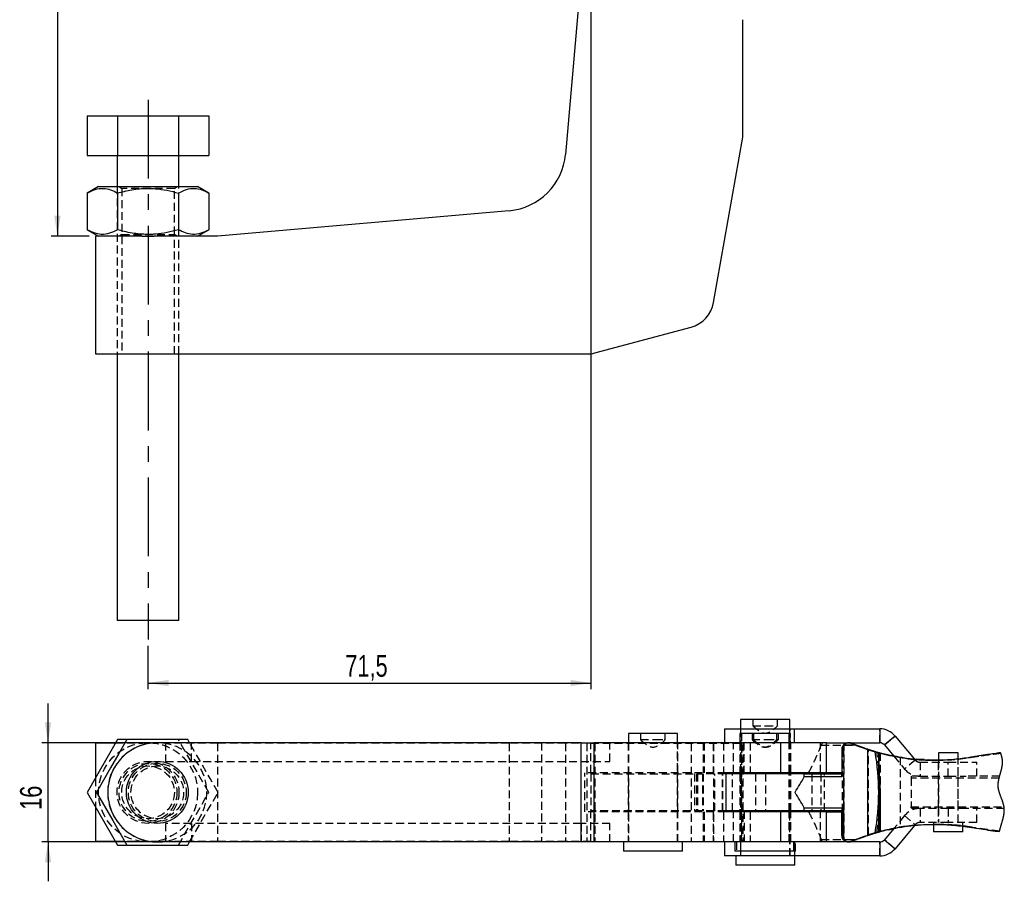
# Model space of a CAD drawing. Extents: x 35 to 398, y 5 to 289.
# Tile 1 of 3: x 35 to 194, y 5 to 144. Entities that reach past the tile are written whole.
import ezdxf

# ---------------------------------------------------------------- set-up
doc = ezdxf.new("R2010")
doc.units = 0
doc.linetypes.add('CENTERX2', pattern=[20.32, 12.7, -2.54, 2.54, -2.54])
doc.linetypes.add('HIDDEN', pattern=[1.905, 1.27, -0.635])
doc.layers.get('0').update_dxf_attribs({"linetype": 'CONTINUOUS'})
doc.styles.add('SLDTEXTSTYLE0', font='TXT', dxfattribs={"width": 0.75})
doc.dimstyles.new('SLDDIMSTYLE0', dxfattribs={"dimtxt": 3.5, "dimasz": 3.302, "dimexe": 0, "dimexo": 0.0625, "dimgap": 0.875, "dimtad": 1, "dimdec": 3, "dimrnd": 1e-09, "dimzin": 12, "dimtxsty": 'SLDTEXTSTYLE0', "dimsah": 1, "dimcen": 0.09, "dimazin": 3, "dimtfac": 1, "dimtdec": 3, "dimtofl": 0, "dimtmove": 0, "dimatfit": 3, "dimtolj": 1, "dimtzin": 12})
doc.dimstyles.new('SLDDIMSTYLE3', dxfattribs={"dimtxt": 3.5, "dimasz": 3.302, "dimexe": 0, "dimexo": 0.0625, "dimgap": 0.875, "dimtad": 1, "dimdec": 3, "dimrnd": 1e-09, "dimzin": 12, "dimtxsty": 'SLDTEXTSTYLE0', "dimsah": 1, "dimcen": 0.09, "dimazin": 3, "dimtfac": 1, "dimtdec": 3, "dimtmove": 0, "dimatfit": 3, "dimtolj": 1, "dimtzin": 12})

# ---------------------------------------------------------------- blocks, each defined once
blk = doc.blocks.new('_D')
at = {"color": 179, "linetype": 'CONTINUOUS'}
for p, q in [((48.36, 212.3), (40.24, 212.3)), ((41.24, 212.3), (41.24, 109.3)), ((46.36, 109.3), (40.24, 109.3))]:
    blk.add_line(p, q, dxfattribs=at)
for points in [[(41.24, 212.3), (40.73, 209), (41.75, 209)], [(41.24, 109.3), (41.75, 112.6), (40.73, 112.6)]]:
    blk.add_solid(points, dxfattribs=at)
at = {"color": 179, "linetype": 'CONTINUOUS', "insert": (36.73, 157.98, 0.1), "char_height": 3.5, "attachment_point": 1, "rotation": 90, "style": 'SLDTEXTSTYLE0'}
blk.add_mtext('103', dxfattribs=at)
blk = doc.blocks.new('_D_2')
at = {"color": 179, "linetype": 'CONTINUOUS'}
for p, q in [((127.36, 168.56), (127.36, 36.22)), ((55.86, 43.22), (55.86, 36.22)), ((55.86, 37.22), (127.36, 37.22))]:
    blk.add_line(p, q, dxfattribs=at)
for points in [[(55.86, 37.22), (59.17, 36.72), (59.17, 37.73)], [(127.36, 37.22), (124.06, 37.73), (124.06, 36.72)]]:
    blk.add_solid(points, dxfattribs=at)
at = {"color": 179, "linetype": 'CONTINUOUS', "insert": (87.71, 41.74, 0.1), "char_height": 3.5, "attachment_point": 1, "style": 'SLDTEXTSTYLE0'}
blk.add_mtext('71,5', dxfattribs=at)
blk = doc.blocks.new('_D_4')
at = {"color": 179, "linetype": 'CONTINUOUS'}
for p, q in [((39.72, 27.59), (39.72, 33.94)), ((56.36, 27.59), (38.72, 27.59)), ((39.72, 11.59), (39.72, 27.59)), ((56.36, 11.59), (38.72, 11.59)), ((39.72, 11.59), (39.72, 5.24))]:
    blk.add_line(p, q, dxfattribs=at)
for points in [[(39.72, 27.59), (40.23, 30.89), (39.22, 30.89)], [(39.72, 11.59), (39.22, 8.28), (40.23, 8.28)]]:
    blk.add_solid(points, dxfattribs=at)
at = {"color": 179, "linetype": 'CONTINUOUS', "insert": (35.21, 16.76, 3.6), "char_height": 3.5, "attachment_point": 1, "rotation": 90, "style": 'SLDTEXTSTYLE0'}
blk.add_mtext('16', dxfattribs=at)

msp = doc.modelspace()

# ---------------------------------------------------------------- linework, layer by layer
at = {"color": 7, "linetype": 'CONTINUOUS'}
for p, q in [((127.3634, 169.5629), (123.2468, 122.5098)), ((151.8634, 125.3028), (151.8634, 144.2299)), ((46.0485, 128.7028), (46.0485, 122.3028)), ((46.0485, 128.7028), (50.956, 128.7028)), ((50.956, 128.7028), (50.956, 122.3028)), ((50.956, 128.7028), (60.7709, 128.7028)), ((60.7709, 128.7028), (60.7709, 122.3028)), ((60.7709, 128.7028), (65.6784, 128.7028)), ((65.6784, 128.7028), (65.6784, 122.3028)), ((147.154, 98.5945), (151.8634, 125.3028)), ((46.0485, 122.3028), (50.956, 122.3028)), ((50.8634, 122.3028), (50.8634, 117.3028)), ((50.956, 122.3028), (60.7709, 122.3028)), ((60.7709, 122.3028), (65.6784, 122.3028)), ((60.8634, 117.3028), (60.8634, 122.3028)), ((47.8634, 117.3028), (46.0485, 116.255)), ((46.0485, 116.255), (46.0485, 110.3507)), ((47.8634, 117.3028), (63.8634, 117.3028)), ((50.956, 116.255), (50.956, 110.3507)), ((60.7709, 116.255), (60.7709, 110.3507)), ((65.6784, 116.255), (63.8634, 117.3028)), ((65.6784, 116.255), (65.6784, 110.3507)), ((114.1564, 113.4194), (67.1033, 109.3028)), ((46.0485, 110.3507), (47.8634, 109.3028)), ((63.8634, 109.3028), (65.6784, 110.3507)), ((54.8654, 109.3028), (47.3634, 109.3028)), ((47.3634, 109.3028), (47.3634, 90.3028)), ((54.8654, 109.3028), (56.8615, 109.3028)), ((67.1033, 109.3028), (56.8615, 109.3028)), ((127.9993, 90.4732), (143.5241, 94.6331)), ((47.3634, 90.3028), (126.7052, 90.3028)), ((50.8634, 90.3028), (50.8634, 47.3028)), ((60.8634, 47.3028), (60.8634, 90.3028)), ((60.8634, 47.3028), (50.8634, 47.3028)), ((151.5208, 31.3357), (151.5208, 29.8357)), ((159.4583, 31.3357), (151.5208, 31.3357)), ((159.4583, 29.8357), (159.4583, 31.3357)), ((133.3947, 29.0857), (133.3947, 27.5857)), ((141.3322, 29.0857), (133.3947, 29.0857)), ((141.3322, 27.5857), (141.3322, 29.0857)), ((148.8896, 29.8357), (148.8896, 27.5857)), ((148.8896, 29.8357), (160.2224, 29.8357)), ((151.3947, 29.0857), (151.3947, 27.5857)), ((159.3322, 29.0857), (151.3947, 29.0857)), ((159.3322, 27.5857), (159.3322, 29.0857)), ((160.2224, 27.5857), (160.2224, 29.8357)), ((160.2224, 29.8357), (173.9624, 29.8357)), ((173.9624, 29.8357), (173.9624, 27.5857)), ((176.452, 28.6747), (174.7284, 27.2285)), ((176.452, 28.6747), (179.5739, 24.9542)), ((50.9559, 28.0857), (46.0485, 19.5857)), ((47.3634, 27.5232), (47.3634, 21.8632)), ((50.6312, 27.5232), (47.3634, 27.5232)), ((52.3504, 28.0857), (50.9559, 28.0857)), ((62.2709, 28.0857), (52.4559, 28.0857)), ((125.7703, 27.5857), (57.3634, 27.5857)), ((62.5596, 27.5857), (62.2709, 28.0857)), ((125.7703, 11.5857), (125.7703, 27.5857)), ((125.7703, 27.5857), (127.8409, 27.5857)), ((127.8409, 27.5857), (127.8409, 11.5857)), ((157.9516, 27.5857), (127.8409, 27.5857)), ((157.9516, 27.5857), (157.9516, 22.7357)), ((165.3634, 27.5857), (157.9516, 27.5857)), ((165.3634, 22.7357), (165.3634, 27.5857)), ((165.3634, 27.5857), (168.7941, 27.5857)), ((170.0325, 27.1857), (168.0494, 27.1857)), ((168.9634, 27.5857), (168.8537, 27.5857)), ((168.9634, 27.5857), (173.9624, 27.5857)), ((169.2435, 27.507), (169.3765, 27.507)), ((170.0325, 27.1857), (169.2435, 27.507)), ((169.5129, 27.507), (170.2993, 27.1857)), ((173.2332, 26.1029), (170.0325, 27.1857)), ((174.7284, 27.2285), (176.2373, 25.4303)), ((172.1778, 26.4599), (172.1044, 26.4599)), ((172.1044, 26.4599), (173.8532, 25.9437)), ((173.8092, 25.9437), (173.2332, 26.1029)), ((173.8532, 25.9437), (173.8092, 25.9437)), ((173.8372, 25.989), (174.0048, 25.9437)), ((173.8395, 26.0044), (174.0578, 25.9437)), ((173.8532, 25.9437), (173.8532, 13.2276)), ((183.4388, 25.9357), (183.4388, 24.7735)), ((186.6138, 25.9357), (183.4388, 25.9357)), ((186.6138, 24.976), (186.6138, 25.9357)), ((157.9516, 22.7357), (149.1289, 22.7357)), ((149.1289, 22.7357), (149.1289, 16.4357)), ((161.7912, 22.5857), (149.1289, 22.5857)), ((151.3947, 22.7357), (151.3947, 22.5857)), ((165.3634, 22.7357), (157.9516, 22.7357)), ((159.3322, 22.5857), (159.3322, 22.7357)), ((159.4583, 22.5857), (159.4583, 22.7357)), ((159.5844, 22.5857), (159.5844, 22.7357)), ((161.7912, 22.0857), (161.7912, 22.5857)), ((161.7912, 22.5857), (167.8394, 22.5857)), ((167.84, 22.7357), (165.3634, 22.7357)), ((167.8399, 22.5857), (167.8394, 22.0857)), ((167.8394, 22.0857), (167.8394, 22.5857)), ((167.8394, 22.5857), (167.8399, 22.5857)), ((167.8394, 22.0857), (161.7912, 22.0857)), ((46.0485, 19.5857), (50.9559, 11.0857)), ((47.3634, 17.3081), (47.3634, 11.6482)), ((161.7912, 16.5857), (149.1289, 16.5857)), ((157.9516, 16.4357), (149.1289, 16.4357)), ((151.3947, 16.5857), (151.3947, 16.4357)), ((157.9516, 16.4357), (157.9516, 11.5857)), ((165.3634, 16.4357), (157.9516, 16.4357)), ((159.3322, 16.4357), (159.3322, 16.5857)), ((159.4583, 16.4357), (159.4583, 16.5857)), ((159.5844, 16.4357), (159.5844, 16.5857)), ((161.7912, 16.5857), (161.7912, 17.0857)), ((161.7912, 17.0857), (167.8394, 17.0857)), ((167.8394, 16.5857), (161.7912, 16.5857)), ((165.3634, 11.5857), (165.3634, 16.4357)), ((165.3634, 16.4357), (167.84, 16.4357)), ((167.8394, 17.0857), (167.8399, 16.5857)), ((167.8394, 17.0857), (167.8394, 16.5857)), ((167.8399, 16.5857), (167.8394, 16.5857)), ((182.6513, 14.3673), (182.6513, 13.2357)), ((170.0325, 11.9857), (173.2332, 13.0684)), ((173.8532, 13.2276), (172.1044, 12.7115)), ((173.2332, 13.0684), (173.8092, 13.2276)), ((173.8092, 13.2276), (173.8532, 13.2276)), ((173.8388, 13.1828), (174.0048, 13.2276)), ((174.0578, 13.2276), (173.8395, 13.167)), ((176.266, 13.7753), (174.7284, 11.9429)), ((179.5876, 14.2335), (176.452, 10.4966)), ((187.4013, 13.2357), (182.6513, 13.2357)), ((187.4013, 13.2357), (187.4013, 14.1047)), ((188.0065, 14.0416), (188.84, 13.9376)), ((50.6312, 11.6482), (47.3634, 11.6482)), ((125.7703, 11.5857), (57.3634, 11.5857)), ((62.2709, 11.0857), (62.5596, 11.5857)), ((127.8409, 11.5857), (125.7703, 11.5857)), ((157.9516, 11.5857), (127.8409, 11.5857)), ((132.6009, 11.5857), (132.6009, 10.0857)), ((142.1259, 10.0857), (142.1259, 11.5857)), ((148.8896, 11.5857), (148.8896, 9.3357)), ((150.6009, 11.5857), (150.6009, 10.0857)), ((165.3634, 11.5857), (157.9516, 11.5857)), ((160.1259, 10.0857), (160.1259, 11.5857)), ((160.2224, 11.5857), (160.2224, 9.3357)), ((168.8538, 11.5857), (165.3634, 11.5857)), ((168.0494, 11.9857), (170.0325, 11.9857)), ((168.8538, 11.5857), (168.9634, 11.5857)), ((173.9624, 11.5857), (168.9634, 11.5857)), ((169.2435, 11.6644), (170.0325, 11.9857)), ((169.3765, 11.6644), (169.2435, 11.6644)), ((170.2993, 11.9857), (169.5129, 11.6644)), ((172.1044, 12.7115), (172.1778, 12.7115)), ((173.9624, 11.5857), (173.9624, 9.3357)), ((174.7284, 11.9429), (176.452, 10.4966)), ((50.9559, 11.0857), (52.3504, 11.0857)), ((52.4559, 11.0857), (62.2709, 11.0857)), ((142.1259, 10.0857), (132.6009, 10.0857)), ((160.1259, 10.0857), (150.6009, 10.0857)), ((160.2224, 9.3357), (148.8896, 9.3357)), ((150.7271, 9.3357), (150.7271, 7.8357)), ((173.9624, 9.3357), (160.2224, 9.3357)), ((160.2521, 7.8357), (160.2521, 9.3357)), ((160.2521, 7.8357), (150.7271, 7.8357))]:
    msp.add_line(p, q, dxfattribs=at)
at = {"color": 179, "linetype": 'CENTERX2'}
msp.add_line((55.8634, 131.323), (55.8634, 44.2234), dxfattribs=at)
at = {"color": 7, "linetype": 'HIDDEN'}
for p, q in [((50.8634, 117.3028), (50.8634, 90.3028)), ((51.1902, 117.3028), (51.6134, 117.0065)), ((60.1134, 117.0065), (51.6134, 117.0065)), ((51.6134, 117.0065), (51.6134, 109.5992)), ((60.1134, 117.0065), (60.5367, 117.3028)), ((60.1134, 109.5992), (60.1134, 117.0065)), ((60.8634, 90.3028), (60.8634, 117.3028)), ((51.6134, 109.5992), (51.1902, 109.3028)), ((51.6134, 109.5992), (60.1134, 109.5992)), ((51.6134, 109.3028), (51.6134, 90.3028)), ((60.5367, 109.3028), (60.1134, 109.5992)), ((60.1134, 90.3028), (60.1134, 109.3028)), ((153.4896, 31.3357), (153.4896, 30.3357)), ((153.4896, 30.3357), (155.4896, 30.3357)), ((155.4896, 30.3357), (157.4896, 30.3357)), ((157.4896, 30.3357), (157.4896, 31.3357)), ((135.3634, 29.0857), (135.3634, 28.0857)), ((139.3634, 28.0857), (139.3634, 29.0857)), ((151.4896, 29.8357), (151.4896, 27.5857)), ((151.5208, 29.8357), (151.5208, 9.3357)), ((151.6469, 29.0857), (151.6469, 11.5857)), ((153.3634, 29.0857), (153.3634, 28.0857)), ((153.6157, 29.0857), (153.6157, 28.0857)), ((157.3634, 28.0857), (157.3634, 29.0857)), ((157.6157, 28.0857), (157.6157, 29.0857)), ((159.5844, 29.0857), (159.3322, 29.0857)), ((159.4583, 22.7357), (159.4583, 29.8357)), ((159.4896, 27.5857), (159.4896, 29.8357)), ((159.5844, 22.7357), (159.5844, 29.0857)), ((173.9624, 27.5857), (173.9624, 29.8357)), ((174.7284, 27.2285), (176.452, 28.6747)), ((67.1033, 27.5232), (50.6312, 27.5232)), ((58.7092, 27.5857), (58.7092, 24.5857)), ((65.6784, 19.5857), (60.7709, 28.0857)), ((62.8604, 24.5857), (62.8604, 27.5857)), ((67.1033, 27.5232), (67.1033, 11.6482)), ((114.1564, 27.5232), (67.1033, 27.5232)), ((114.1564, 27.5232), (114.1564, 11.6482)), ((123.2468, 27.5232), (114.1564, 27.5232)), ((119.3634, 27.5857), (119.3634, 11.5857)), ((123.2468, 27.5232), (123.2468, 11.6482)), ((127.3634, 27.5232), (123.2468, 27.5232)), ((125.7703, 24.5857), (125.7703, 27.5857)), ((126.7052, 27.5232), (126.7052, 11.6482)), ((127.3634, 22.7357), (127.3634, 27.5857)), ((127.3634, 27.5232), (152.1106, 27.5232)), ((127.9993, 27.5232), (127.9993, 11.6482)), ((130.4224, 24.5857), (130.4224, 27.5857)), ((133.3634, 27.5857), (133.3634, 22.7357)), ((133.3947, 27.5857), (133.3947, 11.5857)), ((135.3634, 28.0857), (137.6778, 28.0857)), ((137.6778, 28.0857), (139.3634, 28.0857)), ((141.3322, 11.5857), (141.3322, 27.5857)), ((141.3634, 22.7357), (141.3634, 27.5857)), ((143.5241, 27.5232), (143.5241, 11.6482)), ((145.4897, 27.5857), (145.4897, 22.7357)), ((145.6157, 27.5857), (145.6157, 22.7357)), ((147.0711, 27.5857), (147.0711, 22.7357)), ((147.154, 27.5232), (147.154, 11.6482)), ((148.7331, 27.5857), (148.7331, 22.7357)), ((148.7751, 27.5857), (148.7751, 22.7357)), ((150.3548, 22.7357), (150.3548, 27.5857)), ((151.3634, 27.5857), (151.3634, 22.7357)), ((151.3947, 27.5857), (151.3947, 22.7357)), ((151.4896, 27.5857), (151.4896, 22.7357)), ((151.6157, 27.5857), (151.6157, 22.7357)), ((151.8634, 27.5232), (151.8634, 11.6482)), ((152.1106, 22.5857), (152.1106, 27.5232)), ((153.0711, 27.5857), (153.0711, 22.7357)), ((153.3634, 28.0857), (155.6778, 28.0857)), ((155.6778, 28.0857), (157.3634, 28.0857)), ((157.3634, 28.0857), (157.6157, 28.0857)), ((159.3322, 22.7357), (159.3322, 27.5857)), ((159.3634, 22.7357), (159.3634, 27.5857)), ((159.4896, 22.7357), (159.4896, 27.5857)), ((159.6157, 22.7357), (159.6157, 27.5857)), ((164.4002, 22.7357), (164.4002, 27.5857)), ((164.7204, 27.5857), (164.5211, 27.1857)), ((164.5211, 27.1857), (170.2993, 27.1857)), ((168.1871, 27.5857), (168.1871, 11.8639)), ((168.1917, 11.9857), (168.1917, 27.1857)), ((168.7941, 27.5857), (168.8537, 27.5857)), ((169.5129, 27.507), (169.38, 27.507)), ((170.2993, 27.1857), (173.4847, 26.1029)), ((167.8912, 26.5857), (167.8471, 26.5857)), ((167.8912, 26.5857), (167.8912, 22.5857)), ((167.8938, 26.5857), (167.8912, 26.5857)), ((167.8937, 26.5971), (167.8937, 22.5857)), ((167.9925, 26.5857), (167.8938, 26.5857)), ((167.8938, 26.5857), (167.8938, 22.5857)), ((167.9151, 26.8026), (167.9151, 22.5857)), ((167.9925, 26.5857), (167.9925, 22.5857)), ((172.0002, 26.5254), (172.0002, 12.6459)), ((172.0409, 26.5254), (172.0002, 26.5254)), ((172.0409, 12.6459), (172.0409, 26.5254)), ((172.1044, 12.7115), (172.1044, 26.4599)), ((172.1778, 12.7115), (172.1778, 26.4599)), ((173.4847, 26.1029), (173.8395, 26.0044)), ((173.8532, 25.9437), (173.8092, 25.9437)), ((173.8532, 25.9437), (173.8532, 13.2276)), ((174.0578, 25.9437), (174.0048, 25.9437)), ((174.0048, 25.9437), (174.0048, 13.2276)), ((174.0578, 25.9437), (178.0334, 25.1271)), ((176.2373, 25.4303), (177.9857, 23.3466)), ((58.7092, 24.5857), (62.8604, 24.5857)), ((62.8604, 24.5857), (125.7703, 24.5857)), ((125.7703, 24.5857), (130.4224, 24.5857)), ((177.6174, 25.1874), (177.2898, 25.2313)), ((177.2898, 25.2313), (177.2898, 13.9401)), ((179.7093, 24.7929), (177.9857, 23.3466)), ((179.5739, 24.9542), (179.7093, 24.7929)), ((183.0566, 24.7963), (179.9479, 24.9122)), ((180.4753, 24.4357), (180.4753, 22.1857)), ((180.4753, 24.4357), (185.0263, 24.4357)), ((182.6422, 24.7598), (183.0968, 24.7709)), ((182.881, 24.7519), (182.9234, 24.7519)), ((183.055, 24.7519), (183.0973, 24.7519)), ((183.4263, 24.4357), (183.4263, 22.1857)), ((183.4388, 24.7735), (183.4388, 14.7357)), ((185.0263, 22.1857), (185.0263, 24.4357)), ((185.0263, 24.4357), (189.6263, 24.4357)), ((186.6138, 14.7357), (186.6138, 24.976)), ((186.6263, 22.1857), (186.6263, 24.4357)), ((188.2857, 25.1392), (188.2443, 25.1392)), ((188.7133, 25.2338), (188.6724, 25.2338)), ((189.6263, 22.1857), (189.6263, 24.4357)), ((149.1289, 22.7357), (126.3953, 22.7357)), ((126.3953, 16.4357), (126.3953, 22.7357)), ((127.3634, 22.7357), (127.3634, 22.5857)), ((127.3634, 22.5857), (127.3634, 16.5857)), ((127.3634, 22.5857), (145.3634, 22.5857)), ((133.3634, 22.5857), (133.3634, 16.5857)), ((141.3634, 16.5857), (141.3634, 22.5857)), ((144.0534, 22.5857), (144.0534, 16.5857)), ((144.4134, 22.5857), (144.4134, 16.5857)), ((144.5301, 22.5857), (144.5301, 16.5857)), ((149.1289, 22.5857), (145.3634, 22.5857)), ((145.3634, 22.5857), (145.3634, 16.5857)), ((145.4896, 22.5857), (145.4896, 16.5857)), ((147.3634, 16.5857), (147.3634, 22.5857)), ((148.6069, 16.5857), (148.6069, 22.5857)), ((148.6489, 16.5857), (148.6489, 22.5857)), ((150.2286, 16.5857), (150.2286, 22.5857)), ((151.3634, 22.5857), (151.3634, 16.5857)), ((151.3947, 22.5857), (151.3947, 16.5857)), ((151.4896, 22.5857), (151.4896, 16.5857)), ((151.6157, 22.5857), (151.6157, 16.5857)), ((153.9098, 22.5857), (153.9098, 16.5857)), ((155.5134, 22.5857), (155.5134, 16.5857)), ((159.3322, 16.5857), (159.3322, 22.5857)), ((159.3634, 16.5857), (159.3634, 22.5857)), ((159.4583, 16.5857), (159.4583, 22.5857)), ((159.4896, 16.5857), (159.4896, 22.5857)), ((159.5844, 16.5857), (159.5844, 22.5857)), ((159.6157, 16.5857), (159.6157, 22.5857)), ((163.017, 22.5857), (163.017, 16.5857)), ((164.4515, 22.5857), (164.4515, 16.5857)), ((165.0634, 16.5857), (165.0634, 22.5857)), ((167.8399, 22.5857), (167.8912, 22.5857)), ((167.9863, 22.7357), (167.84, 22.7357)), ((167.9151, 22.5857), (167.8912, 22.5857)), ((167.9151, 22.5857), (167.9925, 22.5857)), ((167.9863, 16.4357), (167.9863, 22.7357)), ((167.9863, 22.7357), (168.1387, 22.7357)), ((47.3634, 21.8632), (47.3634, 17.3081)), ((179.0263, 22.0857), (179.1263, 22.1857)), ((179.0263, 22.0857), (179.0263, 21.8982)), ((179.0263, 21.8982), (179.0263, 17.2731)), ((193.2478, 21.8982), (179.0263, 21.8982)), ((180.4753, 22.1857), (179.1263, 22.1857)), ((180.4753, 22.1857), (185.0263, 22.1857)), ((183.4263, 22.1857), (183.4263, 16.9857)), ((185.0263, 22.1857), (187.9236, 22.1857)), ((186.6263, 16.9857), (186.6263, 22.1857)), ((193.3226, 22.1857), (187.9236, 22.1857)), ((60.7709, 11.0857), (65.6784, 19.5857)), ((149.1289, 16.4357), (126.3953, 16.4357)), ((145.3634, 16.5857), (127.3634, 16.5857)), ((127.3634, 16.4357), (127.3634, 16.5857)), ((127.3634, 11.5857), (127.3634, 16.4357)), ((133.3634, 16.4357), (133.3634, 11.5857)), ((141.3634, 11.5857), (141.3634, 16.4357)), ((149.1289, 16.5857), (145.3634, 16.5857)), ((145.4897, 16.4357), (145.4897, 11.5857)), ((145.6157, 16.4357), (145.6157, 11.5857)), ((147.0711, 16.4357), (147.0711, 11.5857)), ((148.7331, 16.4357), (148.7331, 11.5857)), ((148.7751, 16.4357), (148.7751, 11.5857)), ((150.3548, 11.5857), (150.3548, 16.4357)), ((151.3634, 16.4357), (151.3634, 11.5857)), ((151.3947, 16.4357), (151.3947, 11.5857)), ((151.4896, 16.4357), (151.4896, 11.5857)), ((151.6157, 16.4357), (151.6157, 11.5857)), ((152.1106, 16.5857), (152.1106, 11.6482)), ((153.0711, 16.4357), (153.0711, 11.5857)), ((159.3322, 11.5857), (159.3322, 16.4357)), ((159.3634, 11.5857), (159.3634, 16.4357)), ((159.4583, 9.3357), (159.4583, 16.4357)), ((159.4896, 11.5857), (159.4896, 16.4357)), ((159.5844, 11.5857), (159.5844, 16.4357)), ((159.6157, 11.5857), (159.6157, 16.4357)), ((164.4002, 11.5857), (164.4002, 16.4357)), ((167.8912, 16.5857), (167.8399, 16.5857)), ((167.84, 16.4357), (167.9863, 16.4357)), ((167.8912, 12.5857), (167.8912, 16.5857)), ((167.8912, 16.5857), (167.9151, 16.5857)), ((167.8937, 16.5857), (167.8937, 12.5742)), ((167.8938, 12.5857), (167.8938, 16.5857)), ((167.9151, 12.3687), (167.9151, 16.5857)), ((167.9925, 16.5857), (167.9151, 16.5857)), ((168.1387, 16.4357), (167.9863, 16.4357)), ((167.9925, 12.5857), (167.9925, 16.5857)), ((179.0263, 17.2731), (194.0301, 17.2731)), ((179.0263, 17.0857), (179.0263, 17.2731)), ((179.1263, 16.9857), (179.0263, 17.0857)), ((180.4753, 16.9857), (179.1263, 16.9857)), ((180.4753, 16.9857), (180.4753, 14.7357)), ((185.0263, 16.9857), (180.4753, 16.9857)), ((183.4263, 16.9857), (183.4263, 14.7357)), ((185.0263, 16.9857), (185.0263, 14.7357)), ((187.9236, 16.9857), (185.0263, 16.9857)), ((186.6263, 14.7357), (186.6263, 16.9857)), ((194.0676, 16.9857), (187.9236, 16.9857)), ((189.6263, 14.7357), (189.6263, 16.9857)), ((62.8604, 14.5857), (58.7092, 14.5857)), ((58.7092, 14.5857), (58.7092, 11.5857)), ((125.7703, 14.5857), (62.8604, 14.5857)), ((62.8604, 14.5857), (62.8604, 11.5857)), ((125.7703, 14.5857), (125.7703, 11.5857)), ((130.4224, 14.5857), (125.7703, 14.5857)), ((130.4224, 11.5857), (130.4224, 14.5857)), ((177.9857, 15.8247), (176.266, 13.7753)), ((177.9857, 15.8247), (179.7093, 14.3785)), ((179.7093, 14.3785), (179.5876, 14.2335)), ((185.0263, 14.7357), (180.4753, 14.7357)), ((182.6513, 14.7357), (182.6513, 14.3673)), ((182.9231, 14.4194), (182.8809, 14.4194)), ((183.0972, 14.4194), (183.0547, 14.4194)), ((184.765, 14.3547), (183.9719, 14.3855)), ((189.6263, 14.7357), (185.0263, 14.7357)), ((187.4013, 14.1047), (187.4013, 14.7357)), ((173.4847, 13.0684), (170.2993, 11.9857)), ((173.8395, 13.167), (173.4847, 13.0684)), ((173.8092, 13.2276), (173.8532, 13.2276)), ((174.0048, 13.2276), (174.0578, 13.2276)), ((178.4864, 14.1109), (174.0578, 13.2276)), ((188.0765, 14.0322), (188.1177, 14.0322)), ((188.84, 13.9376), (188.8812, 13.9376)), ((67.1033, 11.6482), (50.6312, 11.6482)), ((114.1564, 11.6482), (67.1033, 11.6482)), ((123.2468, 11.6482), (114.1564, 11.6482)), ((127.3634, 11.6482), (123.2468, 11.6482)), ((127.3634, 11.6482), (152.1106, 11.6482)), ((150.8532, 11.5857), (150.8532, 10.0857)), ((151.4896, 11.5857), (151.4896, 9.3357)), ((159.4896, 9.3357), (159.4896, 11.5857)), ((160.3782, 10.0857), (160.3782, 11.5857)), ((164.7204, 11.5857), (164.5211, 11.9857)), ((164.5211, 11.9857), (170.2993, 11.9857)), ((167.8912, 12.5857), (167.8471, 12.5857)), ((167.8938, 12.5857), (167.8912, 12.5857)), ((167.9925, 12.5857), (167.8938, 12.5857)), ((169.38, 11.6644), (169.5129, 11.6644)), ((172.0002, 12.6459), (172.0409, 12.6459)), ((173.9624, 9.3357), (173.9624, 11.5857)), ((176.452, 10.4966), (174.7284, 11.9429)), ((160.3782, 10.0857), (160.1259, 10.0857))]:
    msp.add_line(p, q, dxfattribs=at)
at = {"color": 8, "linetype": 'CONTINUOUS'}
msp.add_line((168.1871, 11.8639), (168.1871, 11.5857), dxfattribs=at)
at = {"color": 7, "linetype": 'CONTINUOUS', "flags": 128}
for points in [[(52.4559, 28.0857), (51.1706, 25.8595), (49.8277, 23.5335), (48.6863, 21.5564), (47.5485, 19.5857)], [(167.8471, 26.5857), (167.8441, 25.2802), (167.8416, 23.9445), (167.8399, 22.5857)], [(193.3061, 13.2447), (193.3124, 13.2761), (193.3188, 13.3077), (193.3206, 13.316), (193.3301, 13.3609), (193.3399, 13.4059), (193.35, 13.4509), (193.3604, 13.4959), (193.371, 13.5409), (193.3819, 13.586), (193.393, 13.631), (193.4044, 13.6761), (193.419, 13.7328), (193.4339, 13.7896), (193.4491, 13.8463), (193.4646, 13.9031), (193.4804, 13.9599), (193.5008, 14.0324), (193.5215, 14.105), (193.5425, 14.1775), (193.5638, 14.2501), (193.5852, 14.3227), (193.6068, 14.3953), (193.6284, 14.4679), (193.6501, 14.5406), (193.6718, 14.6133), (193.6934, 14.6859), (193.7149, 14.7586), (193.7363, 14.8313), (193.7574, 14.904), (193.7783, 14.9767), (193.7945, 15.0338), (193.8105, 15.0909), (193.8263, 15.1479), (193.8418, 15.205), (193.8571, 15.2621), (193.872, 15.3192), (193.8866, 15.3762), (193.8985, 15.4236), (193.9102, 15.471), (193.9215, 15.5184), (193.9326, 15.5658), (193.9434, 15.6132), (193.9539, 15.6606), (193.9635, 15.7052), (193.9728, 15.7499), (193.9818, 15.7945), (193.9905, 15.8391), (193.9988, 15.8837), (194.0068, 15.9282), (194.0144, 15.9728), (194.0217, 16.0173), (194.0286, 16.0618), (194.0352, 16.1063), (194.04, 16.1413), (194.0446, 16.1762), (194.0489, 16.2112), (194.053, 16.2461), (194.0568, 16.281), (194.0606, 16.318), (194.064, 16.3549), (194.0671, 16.3919), (194.0699, 16.4289), (194.0723, 16.4658), (194.0744, 16.5027), (194.0761, 16.5375), (194.0775, 16.5723), (194.0785, 16.607), (194.0792, 16.6418), (194.0796, 16.6765), (194.0797, 16.7112), (194.0794, 16.7459), (194.0787, 16.7805), (194.0778, 16.8152), (194.0764, 16.8498), (194.0748, 16.8838), (194.0727, 16.9178), (194.0704, 16.9517), (194.0676, 16.9857), (194.0647, 17.0179), (194.0614, 17.0502), (194.0578, 17.0824), (194.0539, 17.1146), (194.0496, 17.1468), (194.0452, 17.1784), (194.0404, 17.21), (194.0354, 17.2416), (194.0301, 17.2731), (194.0242, 17.3067), (194.018, 17.3402), (194.0115, 17.3737), (194.0047, 17.4072), (193.9976, 17.4406), (193.9903, 17.4741), (193.9813, 17.5135), (193.9719, 17.5529), (193.9622, 17.5922), (193.9522, 17.6316), (193.9416, 17.6717), (193.9307, 17.7119), (193.9196, 17.752), (193.9081, 17.792), (193.8963, 17.8321), (193.8842, 17.8722), (193.8719, 17.9122), (193.8582, 17.9559), (193.8442, 17.9996), (193.8299, 18.0432), (193.8154, 18.0869), (193.8007, 18.1305), (193.781, 18.1876), (193.7611, 18.2447), (193.7408, 18.3018), (193.7187, 18.3629), (193.6964, 18.424), (193.6739, 18.4851), (193.6512, 18.5462), (193.6284, 18.6072), (193.5902, 18.709), (193.5519, 18.8107), (193.5138, 18.9124), (193.4915, 18.9724), (193.4694, 19.0323), (193.4474, 19.0923), (193.4257, 19.1522), (193.4075, 19.2031), (193.3896, 19.254), (193.3719, 19.3049), (193.3545, 19.3558), (193.3374, 19.4067), (193.3206, 19.4577), (193.3077, 19.4977), (193.295, 19.5377), (193.2825, 19.5778), (193.2703, 19.6178), (193.2584, 19.6579), (193.2467, 19.698), (193.2354, 19.7381), (193.2244, 19.7782), (193.2136, 19.8183), (193.2032, 19.8584), (193.1932, 19.8986), (193.1835, 19.9387), (193.1747, 19.9766), (193.1662, 20.0145), (193.1581, 20.0524), (193.1503, 20.0903), (193.1429, 20.1283), (193.1366, 20.1627), (193.1305, 20.1971), (193.1247, 20.2316), (193.1193, 20.2661), (193.1143, 20.3005), (193.1096, 20.3344), (193.1053, 20.3683), (193.1014, 20.4023), (193.0978, 20.4362), (193.0949, 20.4665), (193.0923, 20.4968), (193.0901, 20.5272), (193.0881, 20.5575), (193.0864, 20.5879), (193.085, 20.6183), (193.084, 20.6486), (193.0832, 20.6791), (193.0828, 20.7138), (193.0827, 20.7486), (193.083, 20.7834), (193.0836, 20.8182), (193.0847, 20.8531), (193.086, 20.8879), (193.0878, 20.9228), (193.0897, 20.9548), (193.0918, 20.9867), (193.0943, 21.0187), (193.097, 21.0508), (193.1, 21.0828), (193.1033, 21.1148), (193.1071, 21.1498), (193.1112, 21.1848), (193.1157, 21.2198), (193.1204, 21.2548), (193.1253, 21.2898), (193.1306, 21.3248), (193.1361, 21.3599), (193.1424, 21.3984), (193.1491, 21.437), (193.156, 21.4756), (193.1632, 21.5142), (193.1707, 21.5528), (193.1794, 21.596), (193.1883, 21.6391), (193.1976, 21.6822), (193.2071, 21.7254), (193.2169, 21.7686), (193.227, 21.8118), (193.2373, 21.855), (193.2478, 21.8982), (193.2622, 21.9557), (193.2768, 22.0131), (193.2918, 22.0706), (193.3071, 22.1281), (193.3226, 22.1857), (193.3427, 22.2588), (193.3631, 22.332), (193.3836, 22.4052), (193.4044, 22.4785), (193.4253, 22.5517), (193.4462, 22.625), (193.4671, 22.6982), (193.4861, 22.7654), (193.5051, 22.8326), (193.5238, 22.8998), (193.5423, 22.9669), (193.5606, 23.0341), (193.5785, 23.1013), (193.5933, 23.1577), (193.6078, 23.2141), (193.622, 23.2706), (193.6358, 23.327), (193.6464, 23.3713), (193.6567, 23.4156), (193.6668, 23.4599), (193.6766, 23.5042), (193.6851, 23.5437), (193.6934, 23.5833), (193.7014, 23.6228), (193.7091, 23.6624), (193.7166, 23.7019), (193.7238, 23.7414), (193.7307, 23.7809), (193.7373, 23.8204), (193.7437, 23.8608), (193.7497, 23.9011), (193.7555, 23.9415), (193.7608, 23.9818), (193.7658, 24.0222), (193.7695, 24.0539), (193.7729, 24.0856), (193.776, 24.1172), (193.779, 24.1489), (193.7816, 24.1806), (193.784, 24.2122), (193.7861, 24.2438), (193.788, 24.2755), (193.7896, 24.3071), (193.7908, 24.3387), (193.7918, 24.3698), (193.7925, 24.4008), (193.7929, 24.4318), (193.7931, 24.4628), (193.7929, 24.4944), (193.7924, 24.526), (193.7916, 24.5575), (193.7904, 24.5891), (193.7889, 24.6206), (193.7872, 24.6516), (193.7851, 24.6825), (193.7826, 24.7134), (193.7799, 24.7444), (193.7768, 24.7759), (193.7733, 24.8075), (193.7696, 24.839), (193.7656, 24.8705), (193.7612, 24.902), (193.7566, 24.9335), (193.7517, 24.965), (193.7459, 25.0001), (193.7397, 25.0351), (193.7333, 25.0701), (193.7265, 25.1051), (193.7194, 25.1402), (193.712, 25.1752), (193.7044, 25.2101), (193.6964, 25.2451), (193.6878, 25.2818), (193.6789, 25.3184), (193.6697, 25.355), (193.6603, 25.3916), (193.6506, 25.4282), (193.6406, 25.4648), (193.6283, 25.5087), (193.6158, 25.5525), (193.6029, 25.5964), (193.5897, 25.6402), (193.5763, 25.6841), (193.5628, 25.7271), (193.5492, 25.7701), (193.5353, 25.8131), (193.5212, 25.8561), (193.5181, 25.8658), (193.5007, 25.9181), (193.483, 25.9705), (193.4801, 25.9792)], [(47.5485, 19.5857), (48.8338, 17.3595), (50.1767, 15.0335), (51.3181, 13.0564), (52.4559, 11.0857)], [(167.8471, 12.5857), (167.8441, 13.8911), (167.8416, 15.2268), (167.8399, 16.5857)]]:
    msp.add_lwpolyline(points, dxfattribs=at)
at = {"color": 7, "linetype": 'HIDDEN', "flags": 128}
for points in [[(67.1784, 19.5857), (65.8931, 21.8119), (64.5502, 24.1379), (63.4087, 26.1149), (62.5596, 27.5857)], [(168.1387, 16.4357), (168.1402, 18.5313), (168.1402, 20.64), (168.1387, 22.7357)], [(62.5596, 11.5857), (63.5562, 13.3119), (64.8991, 15.6379), (66.0406, 17.6149), (67.1784, 19.5857)]]:
    msp.add_lwpolyline(points, dxfattribs=at)
at = {"color": 7, "linetype": 'HIDDEN'}
for centre, radius in [((55.8634, 19.5857), 8), ((55.8634, 19.5857), 5), ((55.8634, 19.5857), 4.6733), ((57.3634, 19.5857), 4.6733), ((55.8634, 19.5857), 4.25), ((57.3634, 19.5857), 4.25)]:
    msp.add_circle(centre, radius, dxfattribs=at)
at = {"color": 7, "linetype": 'CONTINUOUS'}
msp.add_circle((57.3634, 19.5857), 5, dxfattribs=at)
for centre, radius, start, end in [((113.2849, 123.3814), 10, 275.000001, 355), ((142.23, 99.4627), 5, 285.000001, 349.999999), ((126.7052, 95.3028), 5, 270, 285.000001), ((173.9624, 26.5857), 3.25, 39.999973, 90.000009), ((57.3634, 19.5857), 8, 89.999973, 270.000027), ((168.9889, 26.5922), 0.9935, 67.038787, 89.997958), ((182.9505, 59.5516), 34.801, 247.042677, 251.967893), ((173.9623, 26.5857), 1, 40.000165, 89.999767), ((136.87, 19.6455), 36.9321, 359.907189, 10.069669), ((136.87, 19.5258), 36.9321, 349.930331, 0.092811), ((168.9889, 12.5792), 0.9935, 270.002042, 292.961213), ((182.9505, -20.3802), 34.801, 108.032107, 112.957323), ((173.9623, 12.5857), 1, 270.000233, 319.999835), ((173.9624, 12.5857), 3.25, 269.999991, 320.000027)]:
    msp.add_arc(centre, radius, start, end, dxfattribs=at)
at = {"color": 7, "linetype": 'HIDDEN'}
for centre, radius, start, end in [((57.3634, 19.5857), 8, 89.999969, 180.000025), ((57.3634, 19.5857), 8, 270.000027, 89.999973), ((168.9895, 26.5902), 0.9955, 90.029431, 143.260773), ((168.9899, 26.5792), 1.0064, 67.188881, 90.002297), ((183.0274, 59.9496), 35.1962, 247.185333, 251.741264), ((168.888, 26.5857), 0.9968, 167.43072, 179.999899), ((137.8415, 19.6447), 36.2235, 359.906656, 10.270064), ((180.4753, 25.4357), 1, 219.999898, 270.000148), ((180.4753, 25.4357), 3.25, 219.999973, 270.000042), ((57.3634, 19.5857), 8, 179.999975, 270.000031), ((137.8415, 19.5267), 36.2235, 349.729936, 0.093344), ((180.4753, 13.7357), 3.25, 89.999958, 140.000027), ((180.4753, 13.7357), 1, 89.999852, 140.000102), ((168.888, 12.5857), 0.9968, 180.000101, 192.56928), ((168.9894, 12.581), 0.9953, 216.734812, 269.974984), ((168.9899, 12.5921), 1.0064, 269.997703, 292.811119), ((183.0274, -20.7782), 35.1962, 108.258736, 112.814667)]:
    msp.add_arc(centre, radius, start, end, dxfattribs=at)
at = {"color": 7, "linetype": 'CONTINUOUS'}
for points, knots in [([(46.0485, 116.255), (46.4744, 116.4742), (47.3355, 116.9176), (48.6113, 117.0797), (49.831, 116.8417), (50.5787, 116.4517), (50.956, 116.255)], [0, 0, 0, 0, 0.264604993, 0.534947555, 0.765343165, 1, 1, 1, 1]), ([(50.956, 116.255), (51.3121, 116.3527), (52.4733, 116.6714), (54.511, 117.0226), (56.8386, 117.0357), (58.9392, 116.7414), (60.1581, 116.4177), (60.7709, 116.255)], [0, 0, 0, 0, 0.111257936, 0.362750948, 0.620315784, 0.809115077, 1, 1, 1, 1]), ([(60.7709, 116.255), (61.1968, 116.4742), (62.0579, 116.9176), (63.3338, 117.0797), (64.5534, 116.8417), (65.3011, 116.4517), (65.6784, 116.255)], [0, 0, 0, 0, 0.26460505, 0.53494797, 0.76534318, 1, 1, 1, 1]), ([(50.956, 110.3507), (50.53, 110.1314), (49.6689, 109.6881), (48.3931, 109.5259), (47.1735, 109.764), (46.4257, 110.1539), (46.0485, 110.3507)], [0, 0, 0, 0, 0.26460492, 0.53494791, 0.76534316, 1, 1, 1, 1]), ([(60.7709, 110.3507), (60.1643, 110.1895), (58.9455, 109.8656), (56.8662, 109.5729), (54.5327, 109.5807), (52.4939, 109.9287), (51.3121, 110.253), (50.956, 110.3507)], [0, 0, 0, 0, 0.18896405, 0.37968192, 0.63082015, 0.88874248, 1, 1, 1, 1]), ([(65.6784, 110.3507), (65.2524, 110.1314), (64.3913, 109.6881), (63.1155, 109.5259), (61.8959, 109.764), (61.1482, 110.1539), (60.7709, 110.3507)], [0, 0, 0, 0, 0.26460486, 0.5349475, 0.76534314, 1, 1, 1, 1]), ([(168.0494, 27.1857), (167.9762, 27.0628), (167.8644, 26.8753), (167.8516, 26.6599), (167.8471, 26.5857)], [0, 0, 0, 0, 0.655222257, 1, 1, 1, 1]), ([(168.0494, 27.1857), (168.1391, 27.2802), (168.3265, 27.4775), (168.6809, 27.5889), (168.9974, 27.5897), (169.1622, 27.5343), (169.2435, 27.507)], [0, 0, 0, 0, 0.2913923, 0.60856311, 0.80707796, 1, 1, 1, 1]), ([(169.1249, 27.5857), (169.2118, 27.5799), (169.3452, 27.571), (169.4696, 27.5235), (169.5129, 27.507)], [0, 0, 0, 0, 0.65146868, 1, 1, 1, 1]), ([(173.8092, 13.2276), (173.8076, 14.0074), (173.8044, 15.6127), (173.802, 18.1555), (173.8019, 20.8716), (173.8042, 23.505), (173.8077, 25.2009), (173.8092, 25.9437)], [0, 0, 0, 0, 0.18396516, 0.37872319, 0.59990124, 0.82474697, 1, 1, 1, 1]), ([(173.802, 19.5857), (173.8022, 20.2739), (173.8025, 21.6504), (173.8048, 23.7698), (173.8077, 25.2009), (173.8092, 25.9437)], [0, 0, 0, 0, 0.32474689, 0.64949394, 1, 1, 1, 1]), ([(188.6724, 25.2338), (188.5431, 25.2126), (187.5232, 25.0454), (185.5949, 24.8229), (183.0146, 24.721), (180.577, 24.8052), (177.529, 25.0912), (175.2978, 25.6026), (173.8092, 25.9437)], [0, 0, 0, 0, 0.02621584, 0.20686636, 0.38807896, 0.54253278, 0.69480874, 1, 1, 1, 1]), ([(173.8532, 25.9437), (174.9716, 25.6795), (177.2605, 25.1388), (180.3088, 24.8014), (182.217, 24.7653), (182.9234, 24.7519)], [0, 0, 0, 0, 0.37570969, 0.76891665, 1, 1, 1, 1]), ([(193.4801, 25.9792), (192.7742, 25.877), (191.1691, 25.6448), (189.5689, 25.3814), (188.6724, 25.2338)], [0, 0, 0, 0, 0.43976808, 1, 1, 1, 1]), ([(160.2984, 19.5857), (160.3031, 19.5931), (160.8209, 20.414), (161.3083, 21.2536), (161.7912, 22.0857)], [0, 0, 0, 0, 0.00906023, 1, 1, 1, 1]), ([(161.7912, 17.0857), (161.3083, 17.9177), (160.8209, 18.7573), (160.3031, 19.5782), (160.2984, 19.5857)], [0, 0, 0, 0, 0.99093977, 1, 1, 1, 1]), ([(173.8092, 13.2276), (173.8077, 14.0074), (173.8044, 15.6127), (173.8024, 17.732), (173.8021, 19.0716), (173.802, 19.5857)], [0, 0, 0, 0, 0.36793032, 0.75744638, 1, 1, 1, 1]), ([(173.8092, 13.2276), (175.167, 13.5413), (177.9597, 14.1864), (181.7833, 14.4579), (185.1893, 14.3947), (187.1075, 14.1539), (188.0765, 14.0322)], [0, 0, 0, 0, 0.29029981, 0.59707712, 0.79643293, 1, 1, 1, 1]), ([(182.9249, 14.3792), (181.6564, 14.3567), (179.4866, 14.3182), (176.4571, 13.8583), (174.7175, 13.437), (173.8532, 13.2276)], [0, 0, 0, 0, 0.41457245, 0.70910739, 1, 1, 1, 1]), ([(188.0765, 14.0322), (188.1459, 14.0218), (189.7848, 13.7767), (191.5304, 13.5191), (193.2127, 13.3202), (193.3188, 13.3077)], [0, 0, 0, 0, 0.03973041, 0.93941366, 1, 1, 1, 1]), ([(188.84, 13.9376), (189.848, 13.7711), (191.3345, 13.5256), (192.826, 13.3131), (193.3061, 13.2447)], [0, 0, 0, 0, 0.67808628, 1, 1, 1, 1]), ([(167.8471, 12.5857), (167.8587, 12.4652), (167.8795, 12.2485), (167.9972, 12.0665), (168.0494, 11.9857)], [0, 0, 0, 0, 0.55594614, 1, 1, 1, 1]), ([(169.2435, 11.6644), (169.1571, 11.6354), (169.03, 11.5929), (168.7597, 11.5778), (168.4289, 11.6449), (168.1692, 11.8338), (168.0629, 11.9685), (168.0494, 11.9857)], [0, 0, 0, 0, 0.20511101, 0.30168744, 0.61091201, 0.95054546, 1, 1, 1, 1]), ([(169.5129, 11.6644), (169.4269, 11.6348), (169.3004, 11.5913), (169.1674, 11.587), (169.1249, 11.5857)], [0, 0, 0, 0, 0.680412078, 1, 1, 1, 1])]:
    msp.add_open_spline(points, degree=3, knots=knots, dxfattribs=at)
at = {"color": 7, "linetype": 'HIDDEN'}
for points, knots in [([(153.4896, 30.3357), (154.1562, 29.7348), (155.4896, 28.5331), (156.8229, 29.7348), (157.4896, 30.3357)], [0, 0, 0, 0, 0.49999998, 1, 1, 1, 1]), ([(135.3634, 28.0857), (136.0301, 27.4848), (137.3634, 26.2831), (138.6968, 27.4848), (139.3634, 28.0857)], [0, 0, 0, 0, 0.49999983, 1, 1, 1, 1]), ([(153.3634, 28.0857), (154.0301, 27.4848), (155.3634, 26.2831), (156.6968, 27.4848), (157.3634, 28.0857)], [0, 0, 0, 0, 0.50000004, 1, 1, 1, 1]), ([(153.6157, 28.0857), (154.2824, 27.4848), (155.6157, 26.2831), (156.949, 27.4848), (157.6157, 28.0857)], [0, 0, 0, 0, 0.50000002, 1, 1, 1, 1]), ([(162.486, 22.7357), (162.8705, 23.4733), (163.6256, 24.9216), (164.2263, 26.4404), (164.5211, 27.1857)], [0, 0, 0, 0, 0.50929681, 1, 1, 1, 1]), ([(168.1917, 27.1857), (168.1373, 27.0995), (168.0215, 26.9164), (168.0025, 26.7002), (167.9925, 26.5857)], [0, 0, 0, 0, 0.47051266, 1, 1, 1, 1]), ([(167.9151, 26.8026), (167.9042, 26.7323), (167.893, 26.6602), (167.8938, 26.5876), (167.8938, 26.5857)], [0, 0, 0, 0, 0.97405063, 1, 1, 1, 1]), ([(167.9151, 26.8026), (167.9042, 26.7323), (167.893, 26.6602), (167.8938, 26.5876), (167.8938, 26.5857)], [0, 0, 0, 0, 0.97405063, 1, 1, 1, 1]), ([(172.0409, 26.5254), (172.1133, 26.5025), (172.3874, 26.4156), (172.9761, 26.2313), (173.5036, 26.0789), (173.8294, 25.9911), (173.8372, 25.989)], [0, 0, 0, 0, 0.121548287, 0.460127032, 0.987025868, 1, 1, 1, 1]), ([(174.0578, 25.9437), (174.0594, 25.164), (174.0627, 23.5587), (174.065, 21.0159), (174.0651, 18.2998), (174.0628, 15.6664), (174.0593, 13.9705), (174.0578, 13.2276)], [0, 0, 0, 0, 0.183965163, 0.378723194, 0.599901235, 0.82474697, 1, 1, 1, 1]), ([(174.0578, 25.9437), (174.0594, 25.164), (174.0626, 23.5587), (174.0647, 21.4393), (174.0649, 20.0997), (174.065, 19.5857)], [0, 0, 0, 0, 0.36793032, 0.75744638, 1, 1, 1, 1]), ([(193.5181, 25.8658), (193.1797, 25.824), (191.4185, 25.6065), (189.6627, 25.348), (188.2443, 25.1392)], [0, 0, 0, 0, 0.19212578, 1, 1, 1, 1]), ([(193.5212, 25.8561), (192.3093, 25.7009), (190.6315, 25.4859), (188.8887, 25.2295), (188.355, 25.1495), (188.2857, 25.1392)], [0, 0, 0, 0, 0.69363195, 0.96023386, 1, 1, 1, 1]), ([(188.7133, 25.2338), (189.7822, 25.4102), (191.3697, 25.6721), (192.9627, 25.897), (193.483, 25.9705)], [0, 0, 0, 0, 0.67336891, 1, 1, 1, 1]), ([(182.9234, 24.7519), (183.8847, 24.7717), (185.8246, 24.8117), (187.7447, 25.0922), (188.7133, 25.2338)], [0, 0, 0, 0, 0.49551123, 1, 1, 1, 1]), ([(174.065, 19.5857), (174.0648, 18.8974), (174.0645, 17.5209), (174.0622, 15.4016), (174.0593, 13.9705), (174.0578, 13.2276)], [0, 0, 0, 0, 0.324746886, 0.649493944, 1, 1, 1, 1]), ([(162.486, 16.4357), (162.8705, 15.698), (163.6256, 14.2497), (164.2263, 12.7309), (164.5211, 11.9857)], [0, 0, 0, 0, 0.50929681, 1, 1, 1, 1]), ([(183.4932, 14.404), (183.3612, 14.4115), (183.0887, 14.4268), (182.816, 14.4127), (182.6755, 14.4054)], [0, 0, 0, 0, 0.48435749, 1, 1, 1, 1]), ([(182.7054, 14.4047), (182.8219, 14.4119), (183.0739, 14.4273), (183.326, 14.4113), (183.4616, 14.4027)], [0, 0, 0, 0, 0.46191545, 1, 1, 1, 1]), ([(188.1177, 14.0322), (186.6353, 14.2407), (184.907, 14.4839), (183.1718, 14.3923), (182.9249, 14.3792)], [0, 0, 0, 0, 0.85770263, 1, 1, 1, 1]), ([(188.8812, 13.9376), (188.7521, 13.9586), (187.733, 14.1246), (186.5226, 14.2941), (185.4357, 14.3297), (185.2501, 14.3358)], [0, 0, 0, 0, 0.107455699, 0.847618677, 1, 1, 1, 1]), ([(172.0409, 12.6459), (172.1133, 12.6689), (172.3874, 12.7557), (172.9761, 12.94), (173.5042, 13.0926), (173.8305, 13.1806), (173.8388, 13.1828)], [0, 0, 0, 0, 0.12144007, 0.45971735, 0.98614706, 1, 1, 1, 1]), ([(193.3206, 13.316), (192.7443, 13.3882), (191.0072, 13.6061), (189.2752, 13.8615), (188.1177, 14.0322)], [0, 0, 0, 0, 0.331708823, 1, 1, 1, 1]), ([(167.9151, 12.3687), (167.9042, 12.439), (167.893, 12.5111), (167.8938, 12.5838), (167.8938, 12.5857)], [0, 0, 0, 0, 0.97405063, 1, 1, 1, 1]), ([(167.9151, 12.3687), (167.9042, 12.439), (167.893, 12.5111), (167.8938, 12.5838), (167.8938, 12.5857)], [0, 0, 0, 0, 0.97405063, 1, 1, 1, 1]), ([(167.9925, 12.5857), (168.0011, 12.486), (168.0181, 12.2898), (168.1145, 12.093), (168.1812, 12.0003), (168.1917, 11.9857)], [0, 0, 0, 0, 0.46527812, 0.91540418, 1, 1, 1, 1])]:
    msp.add_open_spline(points, degree=3, knots=knots, dxfattribs=at)

# ---------------------------------------------------------------- dimensions: what is measured, and where the dimension line sits
at = {"color": 179, "linetype": 'CONTINUOUS'}
for base, p1, p2, dimstyle, picture, middle in [((41.2421, 109.3028), (49.3634, 212.3028), (47.3634, 109.3028), 'SLDDIMSTYLE0', '_D', (41.2421, 163.2787)), ((39.7238, 27.5857), (57.3634, 11.5857), (57.3634, 27.5857), 'SLDDIMSTYLE3', '_D_4', (39.7238, 20.7699))]:
    dim = msp.add_linear_dim(base=base, p1=p1, p2=p2, angle=90, dimstyle=dimstyle, dxfattribs=at)
    dim.commit()
    dim.dimension.update_dxf_attribs({"geometry": picture, "text_midpoint": middle, "dimtype": 160})
dim = msp.add_linear_dim(base=(127.3634, 37.2234), p1=(55.8634, 44.2234), p2=(127.3634, 169.5629), dimstyle='SLDDIMSTYLE0', dxfattribs=at)
dim.commit()
dim.dimension.update_dxf_attribs({"geometry": '_D_2', "text_midpoint": (93.6615, 37.2234), "dimtype": 160})

doc.saveas('drawing.dxf')
